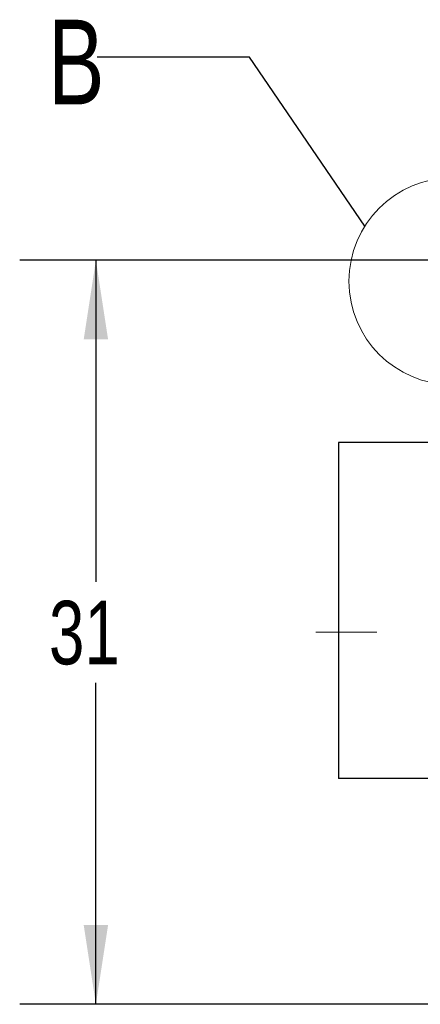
# Paper-space layout 'IX body' of a CAD drawing. Header units: millimetres. Extents: x 5 to 274, y 4 to 211.
# Tile 9 of 21: x 97 to 114, y 146 to 187. Entities that reach past the tile are written whole.
import ezdxf

# ---------------------------------------------------------------- set-up
doc = ezdxf.new("R2010")
doc.units = ezdxf.units.MM
doc.linetypes.add('CENTERX2', pattern=[20.32, 12.7, -2.54, 2.54, -2.54])
doc.layers.add('DIMENSIONS', color=8, linetype='Continuous')
doc.styles.add('SLDTEXTSTYLE0', font='TXT', dxfattribs={"width": 0.75})
doc.dimstyles.new('SLDDIMSTYLE1', dxfattribs={"dimtxt": 2.645833, "dimasz": 3.302, "dimexe": 0, "dimexo": 0.0625, "dimgap": 0.661458, "dimtad": 0, "dimtih": 1, "dimtoh": 1, "dimdec": 0, "dimrnd": 1e-09, "dimzin": 12, "dimdsep": 46, "dimtxsty": 'SLDTEXTSTYLE0', "dimsah": 1, "dimcen": 0.09, "dimadec": 0, "dimazin": 3, "dimtfac": 1, "dimtdec": 0, "dimtofl": 0, "dimtmove": 0, "dimatfit": 3, "dimfxl": 1, "dimfrac": 2, "dimtolj": 1, "dimtzin": 12, "dimarcsym": 0})
doc.dimstyles.new('SLDDIMSTYLE10', dxfattribs={"dimtxt": 0.18, "dimasz": 3.302, "dimexe": 0, "dimexo": 0.0625, "dimgap": 0, "dimtad": 0, "dimtih": 1, "dimtoh": 1, "dimdec": 0, "dimrnd": 1e-09, "dimzin": 0, "dimdsep": 46, "dimtxsty": 'Standard', "dimblk1": 'NONE', "dimblk2": 'NONE', "dimsah": 1, "dimcen": 0.09, "dimadec": 0, "dimazin": 0, "dimtfac": 3.302, "dimtdec": 0, "dimtofl": 0, "dimtmove": 0, "dimatfit": 3, "dimldrblk": 'NONE', "dimfxl": 1, "dimfrac": 2, "dimtolj": 1, "dimtzin": 0, "dimarcsym": 0})

# ---------------------------------------------------------------- blocks, each defined once
blk = doc.blocks.new('_D_43')
at = {"layer": 'DIMENSIONS'}
for p, q in [((116.779, 176.916), (97.284, 176.916)), ((100.459, 176.916), (100.459, 163.518)), ((100.459, 145.916), (100.459, 159.314)), ((116.779, 145.916), (97.284, 145.916))]:
    blk.add_line(p, q, dxfattribs=at)
for points in [[(100.459, 176.916), (99.951, 173.614), (100.967, 173.614)], [(100.459, 145.916), (100.967, 149.218), (99.951, 149.218)]]:
    blk.add_solid(points, dxfattribs=at)
at = {"layer": 'DIMENSIONS', "insert": (98.504, 162.725), "char_height": 2.6458, "attachment_point": 1, "style": 'SLDTEXTSTYLE0'}
blk.add_mtext('31', dxfattribs=at)
blk = doc.blocks.new('_None')

psp = doc.layouts.new('IX body')

# ---------------------------------------------------------------- linework, layer by layer
at = {"color": 7, "linetype": 'Continuous', "lineweight": 25}
for p, q in [((110.5596738, 169.3163894), (110.5596738, 155.3163894)), ((111.5596738, 169.3163894), (110.5596738, 169.3163894)), ((114.5701738, 169.3163894), (111.5596738, 169.3163894)), ((111.5596738, 155.3163894), (110.5596738, 155.3163894)), ((114.5701738, 155.3163894), (111.5596738, 155.3163894))]:
    psp.add_line(p, q, dxfattribs=at)
at = {"color": 7, "linetype": 'CENTERX2', "lineweight": 18}
psp.add_line((127.3991738, 161.4163894), (108.6991738, 161.4163894), dxfattribs=at)
at = {"color": 7, "linetype": 'Continuous', "lineweight": 18}
psp.add_circle((115.3086154, 176.0377271), 4.3081511, dxfattribs=at)

# ---------------------------------------------------------------- texts
at = {"color": 7, "linetype": 'Continuous', "lineweight": 18, "insert": (98.4577597, 186.9327809), "char_height": 3.5277778, "attachment_point": 1, "style": 'SLDTEXTSTYLE0'}
psp.add_mtext('B', dxfattribs=at)

# ---------------------------------------------------------------- dimensions: what is measured, and where the dimension line sits
at = {"layer": 'DIMENSIONS'}
dim = psp.add_linear_dim(base=(100.4589714, 145.9163894), p1=(118.0491738, 176.9163894), p2=(118.0491738, 145.9163894), angle=90, dimstyle='SLDDIMSTYLE1', dxfattribs=at)
dim.commit()
dim.dimension.update_dxf_attribs({"geometry": '_D_43', "text_midpoint": (100.4589714, 161.4163894), "dimtype": 160})

# ---------------------------------------------------------------- leaders
at = {"color": 7, "linetype": 'Continuous', "lineweight": 18, "has_arrowhead": 0}
psp.add_leader([(111.6655456, 178.3373377), (106.8640707, 185.37647), (100.5140707, 185.37647)], dimstyle='SLDDIMSTYLE10', dxfattribs=at)

doc.saveas('drawing.dxf')
